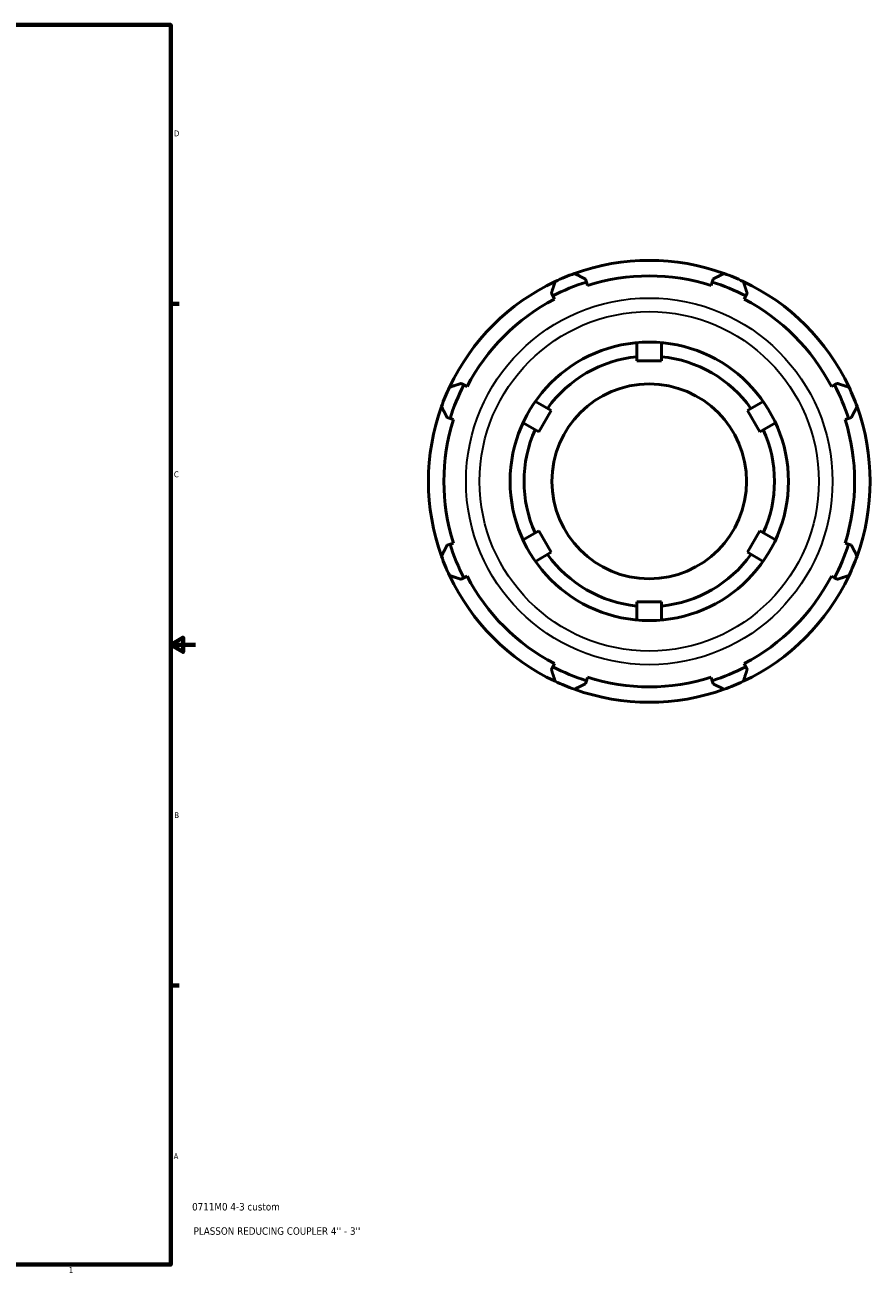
# Model space of a CAD drawing. Header units: inches. Extents: x -7.4 to 56.8, y -14.1 to 36.9.
# Tile 8 of 9: x 31.1 to 44.8, y 0.9 to 21. Entities that reach past the tile are written whole.
import ezdxf

# ---------------------------------------------------------------- set-up
doc = ezdxf.new("R2010")
doc.units = ezdxf.units.IN
doc.header["$MEASUREMENT"] = 0
for name, color, linetype, lineweight in [('Border (ANSI)', 7, 'Continuous', 70), ('Title (ANSI)', 7, 'Continuous', 50), ('Visible (ANSI)', 7, 'Continuous', 50), ('Visible Narrow (ANSI)', 7, 'Continuous', 35)]:
    doc.layers.add(name, color=color, linetype=linetype, lineweight=lineweight)
doc.styles.add('Note Text (ANSI)', font='tahoma.ttf')
doc.styles.add('Text Style29', font='tahoma.ttf')

# ---------------------------------------------------------------- blocks, each defined once
blk = doc.blocks.new('Borders Default Border')
at = {"layer": 'Border (ANSI)'}
for p, q in [((33.5, 16.5), (33.634, 16.5)), ((33.5, 5.5), (33.634, 5.5))]:
    blk.add_line(p, q, dxfattribs=at)
at = {"layer": 'Border (ANSI)', "flags": 128}
for points in [[(0.5, 1), (0.5, 21), (33.5, 21), (33.5, 1), (0.5, 1)], [(33.9, 11), (33.5, 11), (33.7, 11.115), (33.7, 10.885), (33.5, 11)]]:
    blk.add_lwpolyline(points, dxfattribs=at)
at = {"layer": 'Border (ANSI)', "color": 5, "true_color": 0x0000ff, "char_height": 0.0945, "attachment_point": 7, "style": 'Note Text (ANSI)'}
for s, insert in [('D', (33.553, 19.203)), ('C', (33.552, 13.701)), ('B', (33.558, 8.203)), ('A', (33.547, 2.703)), ('1', (31.854, 0.866))]:
    blk.add_mtext(s, dxfattribs=dict(at, insert=insert))
blk = doc.blocks.new('Title Blocks ANSI - Large')
at = {"layer": 'Title (ANSI)', "color": 5, "true_color": 0x0000ff, "style": 'Text Style29'}
for tag, p in [('PART_NUMBER_001', (0.345, 0.873)), ('DESCRIPTION_001', (0.369, 0.481))]:
    blk.add_attdef(tag, p, '', height=0.12, dxfattribs=at)

msp = doc.modelspace()

# ---------------------------------------------------------------- linework, layer by layer
at = {"layer": 'Visible (ANSI)'}
for p, q in [((40.211, 16.852), (40.196, 16.9)), ((42.254, 16.9), (42.239, 16.852)), ((40.228, 16.798), (40.211, 16.852)), ((42.239, 16.852), (42.222, 16.798)), ((39.645, 16.672), (39.668, 16.627)), ((39.668, 16.627), (39.694, 16.577)), ((42.756, 16.577), (42.782, 16.627)), ((42.782, 16.627), (42.805, 16.672)), ((41.026, 15.582), (41.026, 15.873)), ((41.424, 15.873), (41.424, 15.582)), ((41.424, 15.582), (41.026, 15.582)), ((38.234, 15.193), (38.189, 15.216)), ((38.284, 15.167), (38.234, 15.193)), ((44.216, 15.193), (44.166, 15.167)), ((44.261, 15.216), (44.216, 15.193)), ((39.387, 14.927), (39.64, 14.781)), ((42.81, 14.781), (43.063, 14.927)), ((39.64, 14.781), (39.44, 14.436)), ((43.01, 14.436), (42.81, 14.781)), ((37.961, 14.665), (38.009, 14.65)), ((38.009, 14.65), (38.063, 14.633)), ((39.44, 14.436), (39.188, 14.582)), ((43.262, 14.582), (43.01, 14.436)), ((44.387, 14.633), (44.441, 14.65)), ((44.441, 14.65), (44.489, 14.665)), ((39.188, 12.69), (39.44, 12.836)), ((39.44, 12.836), (39.64, 12.491)), ((42.81, 12.491), (43.01, 12.836)), ((43.01, 12.836), (43.262, 12.69)), ((38.009, 12.622), (37.961, 12.607)), ((38.063, 12.639), (38.009, 12.622)), ((39.64, 12.491), (39.387, 12.345)), ((43.063, 12.345), (42.81, 12.491)), ((44.441, 12.622), (44.387, 12.639)), ((44.489, 12.607), (44.441, 12.622)), ((38.189, 12.056), (38.234, 12.079)), ((38.234, 12.079), (38.284, 12.105)), ((44.166, 12.105), (44.216, 12.079)), ((44.216, 12.079), (44.261, 12.056)), ((41.026, 11.69), (41.424, 11.69)), ((41.026, 11.399), (41.026, 11.69)), ((41.424, 11.69), (41.424, 11.399)), ((39.694, 10.695), (39.668, 10.645)), ((42.782, 10.645), (42.756, 10.695)), ((39.668, 10.645), (39.645, 10.6)), ((40.211, 10.42), (40.228, 10.474)), ((42.222, 10.474), (42.239, 10.42)), ((42.805, 10.6), (42.782, 10.645)), ((40.196, 10.372), (40.211, 10.42)), ((42.239, 10.42), (42.254, 10.372))]:
    msp.add_line(p, q, dxfattribs=at)
for radius in [2.246, 1.571]:
    msp.add_circle((41.225, 13.636), radius, dxfattribs=at)
for radius, start, end in [(3.565, 70.208, 109.792), (3.565, 109.792, 115.208), (3.315, 72.5, 107.5), (3.565, 64.792, 70.208), (3.565, 115.208, 154.792), (3.372, 107.5, 117.5), (3.372, 62.5, 72.5), (3.565, 25.208, 64.792), (3.315, 117.5, 152.5), (3.315, 27.5, 62.5), (2.021, 95.6591, 144.3409), (2.021, 35.6591, 84.3409), (3.565, 154.792, 160.208), (3.372, 152.5, 162.5), (3.372, 17.5, 27.5), (3.565, 19.792, 25.208), (3.565, 160.208, 199.792), (3.565, 340.208, 19.792), (3.315, 162.5, 197.5), (3.315, 342.5, 17.5), (2.021, 155.6591, 204.3409), (2.021, 335.6591, 24.3409), (3.372, 197.5, 207.5), (3.372, 332.5, 342.5), (3.565, 199.792, 205.208), (2.021, 215.6591, 264.3409), (2.021, 275.6591, 324.3409), (3.565, 334.792, 340.208), (3.565, 205.208, 244.792), (3.315, 207.5, 242.5), (3.565, 295.208, 334.792), (3.315, 297.5, 332.5), (3.372, 242.5, 252.5), (3.315, 252.5, 287.5), (3.372, 287.5, 297.5), (3.565, 244.792, 250.208), (3.565, 250.208, 289.792), (3.565, 289.792, 295.208)]:
    msp.add_arc((41.225, 13.636), radius, start, end, dxfattribs=at)
for points, weights in [([(40.018, 16.99), (40.109, 16.944), (40.196, 16.9)], [1, 1.00056180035, 1.00030667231]), ([(42.254, 16.9), (42.341, 16.944), (42.432, 16.99)], [1.00030667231, 1.00056180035, 1]), ([(39.645, 16.672), (39.675, 16.765), (39.707, 16.861)], [1.00030667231, 1.00056180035, 1]), ([(42.743, 16.861), (42.775, 16.765), (42.805, 16.672)], [1, 1.00056180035, 1.00030667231]), ([(37.999, 15.154), (38.096, 15.186), (38.189, 15.216)], [1, 1.00056180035, 1.00030667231]), ([(44.261, 15.216), (44.354, 15.186), (44.45, 15.154)], [1.00030667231, 1.00056180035, 1]), ([(37.961, 14.665), (37.917, 14.752), (37.87, 14.843)], [1.00030667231, 1.00056180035, 1]), ([(44.579, 14.843), (44.533, 14.752), (44.489, 14.665)], [1, 1.00056180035, 1.00030667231]), ([(37.87, 12.429), (37.917, 12.52), (37.961, 12.607)], [1, 1.00056180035, 1.00030667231]), ([(44.489, 12.607), (44.533, 12.52), (44.579, 12.429)], [1.00030667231, 1.00056180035, 1]), ([(38.189, 12.056), (38.096, 12.086), (37.999, 12.118)], [1.00030667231, 1.00056180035, 1]), ([(44.45, 12.118), (44.354, 12.086), (44.261, 12.056)], [1, 1.00056180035, 1.00030667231]), ([(39.707, 10.41), (39.675, 10.507), (39.645, 10.6)], [1, 1.00056180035, 1.00030667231]), ([(42.805, 10.6), (42.775, 10.507), (42.743, 10.41)], [1.00030667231, 1.00056180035, 1]), ([(40.196, 10.372), (40.109, 10.328), (40.018, 10.282)], [1.00030667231, 1.00056180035, 1]), ([(42.432, 10.282), (42.341, 10.328), (42.254, 10.372)], [1, 1.00056180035, 1.00030667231])]:
    msp.add_rational_spline(points, weights, degree=2, dxfattribs=at)
at = {"layer": 'Visible Narrow (ANSI)'}
for radius in [2.958, 2.738]:
    msp.add_circle((41.225, 13.636), radius, dxfattribs=at)

# ---------------------------------------------------------------- block references
msp.add_blockref('Borders Default Border', (0, 0))
msp.add_blockref('Title Blocks ANSI - Large', (33.5, 1)).add_auto_attribs({'PART_NUMBER_001': '0711M0 4-3 custom', 'DESCRIPTION_001': "PLASSON REDUCING COUPLER 4'' - 3''"})

doc.saveas('drawing.dxf')
